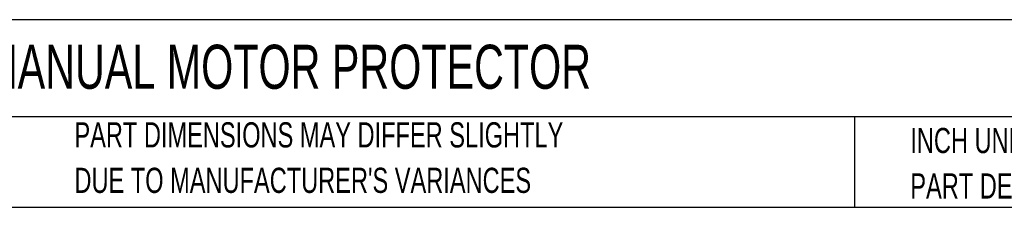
# Model space of a CAD drawing. Header units: inches. Extents: x 0.5 to 21.5, y 0.5 to 16.5.
# Tile 2 of 21: x 4 to 10.5, y 0.5 to 1.7. Entities that reach past the tile are written whole.
import ezdxf

# ---------------------------------------------------------------- set-up
doc = ezdxf.new("R2010")
doc.units = ezdxf.units.IN
doc.header["$LTSCALE"] = 2
doc.header["$MEASUREMENT"] = 0
doc.layers.add('TEXT', color=140, linetype='Continuous', lineweight=25)
doc.styles.add('SLDTEXTSTYLE0', font='TXT', dxfattribs={"width": 0.7})

# ---------------------------------------------------------------- blocks, each defined once
blk = doc.blocks.new('SW_NOTE_0_3')
at = {"layer": 'TEXT', "color": 0, "char_height": 0.166667, "attachment_point": 1, "style": 'SLDTEXTSTYLE0'}
for s, insert in [('PART DIMENSIONS MAY DIFFER SLIGHTLY', (0, 0.2148)), ("DUE TO MANUFACTURER'S VARIANCES", (0, -0.0861))]:
    blk.add_mtext(s, dxfattribs=dict(at, insert=insert))
blk = doc.blocks.new('SW_NOTE_0_6')
at = {"layer": 'TEXT', "color": 0, "char_height": 0.166667, "attachment_point": 1, "style": 'SLDTEXTSTYLE0'}
for s, insert in [('INCH UNITS USED FOR', (0, 0.2148)), ('PART DESIGN', (0, -0.0861))]:
    blk.add_mtext(s, dxfattribs=dict(at, insert=insert))

msp = doc.modelspace()

# ---------------------------------------------------------------- linework, layer by layer
at = {"layer": 'TEXT'}
for p, q in [((21.5, 1.7422), (0.5, 1.7422)), ((21.5, 1.1), (0.5, 1.1)), ((9.4997, 1.1), (9.4997, 0.5)), ((0.5, 0.5), (21.5, 0.5))]:
    msp.add_line(p, q, dxfattribs=at)

# ---------------------------------------------------------------- block references
for name, p in [('SW_NOTE_0_3', (4.3401, 0.8482)), ('SW_NOTE_0_6', (9.8685, 0.8109))]:
    msp.add_blockref(name, p, dxfattribs=at)

# ---------------------------------------------------------------- texts
at = {"layer": 'TEXT', "insert": (0.6272, 1.5763), "char_height": 0.291667, "attachment_point": 1, "style": 'SLDTEXTSTYLE0'}
msp.add_mtext('SCHNEIDER ELECTRIC MANUAL MOTOR PROTECTOR', dxfattribs=at)

doc.saveas('drawing.dxf')
